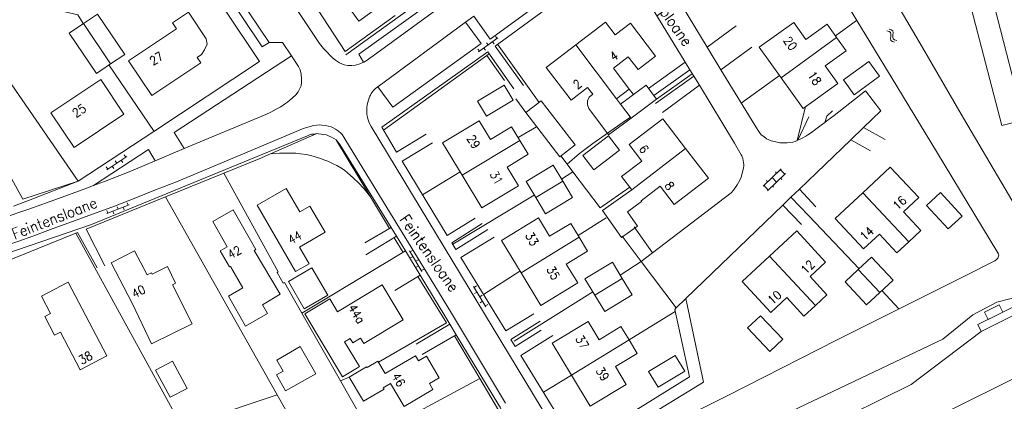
# Model space of a CAD drawing. Header units: metres. Extents: x 189705 to 199106, y 581686 to 588448.
# Tile 222 of 256: x 195648 to 195829, y 583660 to 583731. Entities that reach past the tile are written whole.
import ezdxf

# ---------------------------------------------------------------- set-up
doc = ezdxf.new("R2010")
doc.units = ezdxf.units.M
doc.layers.add('B-WA-OG-GBKN-G', color=7, linetype='Continuous', lineweight=18)
doc.styles.add('Style-STANDARD', font='STANDARD.shx')

msp = doc.modelspace()

# ---------------------------------------------------------------- linework, layer by layer
at = {"layer": 'B-WA-OG-GBKN-G'}
for p, q in [((195807.295, 583728.64), (195807.686, 583728.528)), ((195807.686, 583728.528), (195807.948, 583728.329)), ((195807.708, 583728.915), (195808.101, 583728.805)), ((195808.101, 583728.805), (195808.363, 583728.609)), ((195808.363, 583728.609), (195808.45, 583728.282)), ((195732.074, 583724.756), (195735.642, 583727.33)), ((195734.669, 583726.628), (195734.962, 583726.222)), ((195735.188, 583727.618), (195735.48, 583727.213)), ((195807.99, 583727.601), (195807.941, 583727.196)), ((195807.941, 583727.196), (195808.023, 583726.877)), ((195807.948, 583728.329), (195808.032, 583728.014)), ((195808.032, 583728.014), (195807.99, 583727.601)), ((195808.023, 583726.877), (195808.292, 583726.674)), ((195808.292, 583726.674), (195808.685, 583726.563)), ((195808.403, 583727.878), (195808.357, 583727.472)), ((195808.357, 583727.472), (195808.438, 583727.153)), ((195808.45, 583728.282), (195808.403, 583727.878)), ((195808.438, 583727.153), (195808.706, 583726.949)), ((195808.706, 583726.949), (195809.099, 583726.838)), ((195731.943, 583725.278), (195732.236, 583724.873)), ((195733.047, 583725.458), (195733.339, 583725.052)), ((195733.565, 583726.448), (195733.858, 583726.043)), ((195663.607, 583703.044), (195667.27, 583705.48)), ((195666.827, 583705.786), (195667.104, 583705.37)), ((195663.496, 583703.571), (195663.773, 583703.155)), ((195664.606, 583703.708), (195664.883, 583703.292)), ((195665.162, 583704.678), (195665.439, 583704.262)), ((195666.271, 583704.816), (195666.548, 583704.4)), ((195784.47, 583700.056), (195787.793, 583703.236)), ((195787.649, 583703.098), (195788.479, 583702.231)), ((195785.3, 583699.189), (195788.623, 583702.37)), ((195786.132, 583701.646), (195786.961, 583700.779)), ((195786.755, 583702.658), (195786.962, 583702.441)), ((195787.72, 583701.505), (195787.927, 583701.289)), ((195784.615, 583700.194), (195785.444, 583699.327)), ((195785.095, 583701.069), (195785.302, 583700.852)), ((195786.204, 583700.055), (195786.412, 583699.838)), ((195663.63, 583694.992), (195667.727, 583696.598)), ((195665.496, 583696.26), (195665.678, 583695.795)), ((195666.609, 583696.16), (195666.792, 583695.694)), ((195667.358, 583696.99), (195667.541, 583696.525)), ((195663.634, 583695.53), (195663.816, 583695.065)), ((195664.747, 583695.43), (195664.93, 583694.964)), ((195719.381, 583688.117), (195721.651, 583684.348)), ((195719.912, 583688.204), (195719.484, 583687.946)), ((195720, 583687.089), (195719.572, 583686.831)), ((195720.944, 583686.491), (195720.516, 583686.233)), ((195721.032, 583685.376), (195720.603, 583685.118)), ((195721.976, 583684.777), (195721.547, 583684.519)), ((195731.161, 583681.57), (195733.444, 583677.809)), ((195731.692, 583681.659), (195731.265, 583681.399)), ((195731.784, 583680.545), (195731.356, 583680.285)), ((195732.73, 583679.949), (195732.303, 583679.69)), ((195732.821, 583678.835), (195732.394, 583678.575)), ((195733.768, 583678.24), (195733.34, 583677.98))]:
    msp.add_line(p, q, dxfattribs=at)
at = {"layer": 'B-WA-OG-GBKN-G', "flags": 128}
for points in [[(195646.434, 583696.367), (195649.199, 583697.417), (195658.333, 583700.948), (195672.302, 583710.108), (195691.721, 583723.018), (195640.614, 583799.414)], [(195707.515, 583724.841), (195695.344, 583743.478), (195713.629, 583755.256)], [(195747.058, 583752.643), (195707.618, 583724.206)], [(195797.45, 583753.573), (195804.981, 583740.664), (195813.814, 583725.573), (195821.422, 583712.536), (195829.055, 583699.525), (195833.599, 583691.79), (195834.21, 583691.233), (195834.541, 583691.081), (195834.703, 583691.026), (195834.846, 583691.006), (195834.973, 583691.006), (195835.492, 583691.05), (195835.963, 583691.187), (195842.102, 583693.948), (195852.049, 583698.64)], [(195818.031, 583751.269), (195828.436, 583711.21)], [(195693.488, 583726.503), (195692.246, 583725.687), (195677.372, 583747.924), (195678.51, 583748.747)], [(195693.488, 583726.503), (195678.51, 583748.747)], [(195822.913, 583749.352), (195831.958, 583714.268), (195896.095, 583731.166)], [(195757.37, 583743.959), (195734.229, 583727.126), (195731.189, 583731.326)], [(195691.806, 583742.836), (195702.786, 583726.326)], [(195740.351, 583718.557), (195735.122, 583725.833), (195758.085, 583742.64)], [(195770.161, 583722.854), (195758.085, 583742.64)], [(195715.06, 583734.037), (195710.015, 583730.415), (195705.343, 583736.923), (195710.392, 583740.548)], [(195774.188, 583725.658), (195766.13, 583738.922)], [(195796.884, 583738.583), (195801.734, 583730.518), (195809.085, 583718.446), (195816.589, 583706.095), (195827.539, 583688.064)], [(195659.285, 583729.969), (195658.294, 583731.586), (195633.155, 583737.46), (195658.333, 583700.948)], [(195727.844, 583735.116), (195726.937, 583736.505), (195710.005, 583724.314), (195710.884, 583722.874)], [(195710.884, 583722.874), (195710.924, 583722.894), (195711.583, 583723.226), (195712.081, 583723.573), (195712.673, 583724.017), (195727.844, 583735.116)], [(195676.451, 583729.006), (195675.728, 583730.087), (195678.664, 583732.047), (195681.924, 583727.166), (195682.1, 583726.201), (195681.63, 583725.129), (195681.071, 583724.274), (195680.272, 583723.741)], [(195659.321, 583729.993), (195661.9, 583731.729), (195666.901, 583724.3), (195664.296, 583722.547)], [(195716.703, 583731.429), (195707.515, 583724.841)], [(195713.554, 583718.329), (195729.691, 583730.223)], [(195729.691, 583730.223), (195732.555, 583726.283), (195716.283, 583714.602), (195713.554, 583718.329)], [(195729.691, 583730.223), (195731.189, 583731.326)], [(195750.01, 583726.066), (195755.478, 583730.231), (195757.263, 583727.888), (195760.064, 583730.021), (195764.691, 583723.948), (195761.472, 583721.495), (195759.663, 583723.869), (195756.902, 583721.765), (195759.834, 583717.917)], [(195801.705, 583730.567), (195797.803, 583727.729)], [(195664.296, 583722.547), (195661.691, 583720.793), (195656.69, 583728.222), (195659.321, 583729.993)], [(195664.296, 583722.547), (195659.321, 583729.993)], [(195680.272, 583723.741), (195680.939, 583722.743), (195671.906, 583716.708), (195667.628, 583723.112), (195676.451, 583729.006)], [(195779.537, 583729.541), (195774.188, 583725.658)], [(195787.8, 583719.981), (195783.752, 583725.601), (195790.117, 583730.185), (195792.372, 583727.054), (195796.268, 583729.86), (195798.032, 583727.411)], [(195798.032, 583727.411), (195799.791, 583724.969), (195795.907, 583722.172), (195798.227, 583718.951), (195791.85, 583714.358), (195787.8, 583719.981)], [(195787.8, 583719.981), (195798.032, 583727.411)], [(195697.63, 583724.004), (195695.978, 583726.51), (195693.488, 583726.503)], [(195702.786, 583726.326), (195703.27, 583725.667), (195703.5, 583725.413), (195703.754, 583725.135), (195705.181, 583723.64), (195705.741, 583723.21), (195706.462, 583722.714), (195707.321, 583722.384), (195708.03, 583722.276), (195708.716, 583722.227), (195709.402, 583722.331), (195710.188, 583722.536), (195710.884, 583722.874)], [(195722.444, 583709.64), (195716.942, 583706.322), (195714.261, 583710.912), (195733.779, 583724.788), (195738.549, 583717.967)], [(195743.241, 583715.459), (195735.57, 583726.161)], [(195753.106, 583716.961), (195752.17, 583718.19), (195749.135, 583715.879), (195744.546, 583721.903), (195750.01, 583726.066)], [(195757.5, 583716.139), (195750.01, 583726.066)], [(195776.726, 583721.481), (195774.188, 583725.658)], [(195782.419, 583725.637), (195776.726, 583721.481)], [(195697.63, 583724.004), (195676.011, 583709.915), (195677.871, 583706.942)], [(195677.871, 583706.942), (195692.918, 583713.215), (195693.837, 583713.667), (195694.795, 583714.185), (195695.682, 583714.671), (195696.367, 583715.104), (195696.874, 583715.512), (195697.786, 583716.277), (195698.422, 583716.871), (195698.849, 583717.398), (195699.127, 583717.907), (195699.383, 583718.524), (195699.454, 583719.178), (195699.477, 583719.889), (195699.424, 583720.677), (195699.244, 583721.438), (195698.886, 583722.098), (195697.63, 583724.004)], [(195736.868, 583719.462), (195733.584, 583724.092), (195714.589, 583710.352)], [(195734.037, 583724.419), (195733.584, 583724.092)], [(195803.934, 583723), (195805.93, 583720.266), (195801.261, 583716.857), (195799.265, 583719.59), (195803.934, 583723)], [(195879.074, 583723.909), (195828.436, 583711.21)], [(195672.32, 583710.12), (195664.005, 583722.351)], [(195763.379, 583718.038), (195770.161, 583722.854)], [(195764.355, 583716.725), (195771.002, 583721.477)], [(195771.002, 583721.477), (195770.161, 583722.854)], [(195771.731, 583720.282), (195771.002, 583721.477)], [(195790.883, 583708.49), (195790.877, 583708.487), (195790.369, 583708.282), (195789.989, 583708.129), (195789.405, 583708.051), (195788.922, 583707.999), (195788.487, 583707.987), (195788.059, 583707.996), (195787.565, 583708.024), (195787.093, 583708.121), (195786.559, 583708.246), (195785.979, 583708.411), (195785.536, 583708.559), (195785.135, 583708.776), (195784.601, 583709.155), (195784.117, 583709.509), (195783.811, 583709.89), (195783.429, 583710.447), (195776.726, 583721.481)], [(195900.539, 583722.179), (195902.548, 583720.038), (195903.503, 583716.434), (195888.885, 583708.406), (195875.449, 583700.338), (195834.73, 583680.521), (195827.561, 583678.672), (195823.116, 583676.378), (195817.587, 583671.842)], [(195653.301, 583713.553), (195662.483, 583719.687), (195666.767, 583713.275), (195657.585, 583707.14), (195653.301, 583713.553)], [(195764.671, 583715.226), (195771.731, 583720.282)], [(195771.448, 583720.746), (195764.849, 583716.058)], [(195772.753, 583718.608), (195771.731, 583720.282)], [(195787.495, 583720.404), (195780.465, 583715.325)], [(195749.613, 583649.36), (195712.305, 583711.009), (195712.069, 583711.464), (195711.896, 583711.871), (195711.691, 583712.43), (195711.614, 583712.76), (195711.503, 583713.25), (195711.472, 583713.744), (195711.483, 583714.156), (195711.499, 583714.559), (195711.554, 583714.95), (195711.684, 583715.504), (195711.782, 583715.884), (195711.923, 583716.297), (195712.032, 583716.579), (195712.173, 583716.818), (195712.313, 583717.08), (195712.673, 583717.578), (195713.086, 583718.012), (195713.554, 583718.329)], [(195731.908, 583715.699), (195736.79, 583718.624), (195738.446, 583715.86), (195733.564, 583712.935), (195731.908, 583715.699)], [(195759.834, 583717.917), (195757.5, 583716.139)], [(195760.593, 583716.894), (195759.834, 583717.917)], [(195760.593, 583716.894), (195762.936, 583718.634), (195764.849, 583716.058), (195760.163, 583712.578)], [(195764.115, 583687.757), (195778.586, 583698.798), (195779.026, 583699.28), (195779.295, 583699.639), (195779.539, 583699.97), (195779.725, 583700.301), (195780.179, 583701.115), (195780.432, 583701.7), (195780.633, 583702.361), (195780.884, 583703.429), (195780.908, 583703.784), (195780.907, 583704.038), (195780.884, 583704.412), (195780.829, 583704.775), (195780.722, 583705.143), (195780.624, 583705.409), (195780.547, 583705.612), (195780.445, 583705.815), (195779.245, 583707.971), (195772.753, 583718.608)], [(195765.983, 583713.618), (195772.753, 583718.608)], [(195802.969, 583710.852), (195806.152, 583713.916), (195803.372, 583717.617), (195797.544, 583713.028), (195796.251, 583712.059), (195795.884, 583711.786)], [(195738.935, 583716.114), (195740.786, 583713.574)], [(195740.786, 583713.574), (195743.609, 583715.742), (195749.842, 583707.626), (195747.02, 583705.458), (195740.786, 583713.574)], [(195753.106, 583716.961), (195752.471, 583716.42), (195752.152, 583715.753), (195752.134, 583715.015), (195752.418, 583714.333), (195756.038, 583709.493), (195760.163, 583712.578)], [(195757.5, 583716.139), (195758.25, 583715.154)], [(195758.25, 583715.154), (195759.626, 583716.176), (195760.593, 583716.894)], [(195760.163, 583712.578), (195758.25, 583715.154)], [(195792.296, 583714.679), (195790.754, 583708.438)], [(195797.236, 583713.916), (195796.248, 583712.948), (195795.884, 583711.786)], [(195729.062, 583702.034), (195725.446, 583708.023), (195732.187, 583712.093), (195734.287, 583708.616), (195738.175, 583710.964), (195739.703, 583708.435)], [(195760.054, 583712.726), (195758.71, 583711.826), (195755.415, 583709.479), (195753.108, 583707.872), (195750.649, 583706.036), (195748.377, 583704.086)], [(195760.292, 583699.388), (195758.423, 583701.832), (195762.125, 583704.664), (195759.797, 583707.706), (195766.006, 583712.456), (195770.204, 583706.968)], [(195792.896, 583712.811), (195790.883, 583708.49)], [(195703.211, 583711.288), (195702.779, 583711.312), (195702.297, 583711.285), (195701.611, 583711.182), (195701.129, 583711.028), (195700.393, 583710.822), (195699.682, 583710.566), (195690.169, 583706.576), (195676.469, 583700.847), (195672.588, 583699.337), (195668.63, 583697.751), (195665.027, 583696.369), (195653.254, 583692.042), (195650.006, 583690.814), (195647.24, 583689.841), (195639.83, 583687.457), (195634.425, 583685.79), (195631.38, 583684.791), (195630.402, 583684.607)], [(195703.211, 583711.288), (195703.821, 583711.213), (195704.405, 583711.088), (195704.914, 583710.937), (195705.321, 583710.786), (195705.753, 583710.558), (195706.262, 583710.179), (195706.721, 583709.773), (195706.95, 583709.52), (195707.282, 583709.064), (195707.664, 583708.455), (195716.368, 583694.228), (195723.183, 583683.12), (195727.113, 583676.627), (195737.069, 583660.066)], [(195742.775, 583710.985), (195739.363, 583708.997)], [(195795.884, 583711.786), (195795.187, 583711.268), (195794.173, 583710.529), (195793.387, 583709.942), (195792.753, 583709.508), (195792.348, 583709.253), (195791.688, 583708.87), (195791.206, 583708.64), (195790.883, 583708.49)], [(195800.613, 583708.584), (195802.969, 583710.852)], [(195806.955, 583708.634), (195802.969, 583710.852)], [(195633.258, 583683.566), (195660.795, 583693.004), (195700.6, 583709.324), (195700.93, 583709.478), (195701.311, 583709.606), (195701.768, 583709.632), (195702.276, 583709.71), (195702.606, 583709.686), (195703.089, 583709.636)], [(195702.307, 583709.708), (195693.774, 583705.967)], [(195715.978, 583692.414), (195706.524, 583707.715), (195706.294, 583708.019), (195705.886, 583708.526), (195705.861, 583708.577), (195705.453, 583708.83), (195705.021, 583709.057), (195704.461, 583709.31), (195704.055, 583709.461), (195703.089, 583709.636)], [(195712.159, 583698.068), (195705.931, 583708.471)], [(195751.276, 583705.688), (195756.038, 583709.3), (195758.049, 583706.648), (195753.287, 583703.036), (195751.276, 583705.688)], [(195791.163, 583699.487), (195800.613, 583708.584)], [(195804.243, 583706.569), (195800.613, 583708.584)], [(195672.547, 583704.722), (195671.27, 583706.777), (195661.181, 583700.15)], [(195672.547, 583704.722), (195677.871, 583706.942)], [(195731.431, 583694.169), (195726.309, 583690.979), (195717.988, 583704.648), (195723.592, 583708.017)], [(195729.062, 583702.034), (195739.703, 583708.435)], [(195739.703, 583708.435), (195741.233, 583705.901), (195737.358, 583703.561), (195739.435, 583700.122), (195732.68, 583696.043), (195729.062, 583702.034)], [(195760.292, 583699.388), (195770.204, 583706.968)], [(195770.204, 583706.968), (195774.403, 583701.48), (195768.122, 583696.674), (195765.551, 583700.034), (195762.012, 583697.327)], [(195693.774, 583705.967), (195691.697, 583705.056), (195685.162, 583702.409)], [(195712.159, 583698.068), (195711.283, 583699.214), (195710.84, 583699.75), (195710.05, 583700.612), (195709.006, 583701.574), (195707.936, 583702.511), (195707.376, 583702.967), (195706.689, 583703.397), (195705.976, 583703.827), (195705.188, 583704.231), (195704.323, 583704.635), (195703.789, 583704.837), (195702.975, 583705.139), (195702.009, 583705.467), (195701.17, 583705.668), (195700.357, 583705.843), (195699.289, 583706.018), (195698.4, 583706.092), (195697.282, 583706.114), (195696.317, 583706.137), (195695.428, 583706.083), (195694.489, 583706.03), (195693.774, 583705.967)], [(195748.377, 583704.086), (195747.216, 583705.609)], [(195661.181, 583700.15), (195663.159, 583700.911), (195667.447, 583702.549), (195668.868, 583703.188), (195672.547, 583704.722)], [(195742.615, 583697.933), (195740.824, 583700.903), (195745.809, 583703.909), (195747.604, 583700.933)], [(195749.47, 583702.651), (195748.377, 583704.086)], [(195802.826, 583698.825), (195807.894, 583703.549), (195813.139, 583697.922), (195810.332, 583695.306), (195813.526, 583691.881), (195811.31, 583689.816)], [(195658.333, 583700.948), (195648.163, 583697.658), (195645.75, 583702.017)], [(195685.162, 583702.409), (195674.439, 583698.065)], [(195699.527, 583676.668), (195696.311, 583682.307), (195696.074, 583682.171), (195694.985, 583684.132), (195695.188, 583684.235), (195685.162, 583702.409)], [(195728.667, 583702.689), (195721.756, 583698.459)], [(195749.47, 583702.651), (195747.381, 583701.303)], [(195759.92, 583699.875), (195754.489, 583696.063), (195749.47, 583702.651)], [(195659.1, 583699.35), (195661.181, 583700.15)], [(195691.304, 583696.544), (195696.644, 583699.633), (195699.15, 583695.3), (195701.013, 583696.377), (195703.808, 583691.544), (195699.093, 583688.817), (195700.873, 583685.74), (195698.386, 583684.302), (195691.304, 583696.544)], [(195742.615, 583697.933), (195747.604, 583700.933)], [(195747.604, 583700.933), (195749.401, 583697.953), (195744.416, 583694.946), (195742.615, 583697.933)], [(195760.292, 583699.388), (195754.881, 583695.541), (195758.384, 583690.573), (195761.361, 583692.672), (195759.48, 583695.339), (195762.107, 583697.192), (195762.012, 583697.327)], [(195789.611, 583697.993), (195791.163, 583699.487)], [(195794.19, 583696.226), (195791.163, 583699.487)], [(195659.1, 583699.35), (195654.736, 583697.763), (195649.255, 583695.816), (195644.535, 583694.202), (195640.196, 583692.793), (195636.998, 583691.768), (195631.77, 583690.254), (195630.146, 583689.868), (195629.284, 583689.672), (195628.496, 583689.534), (195627.277, 583689.378), (195626.337, 583689.299), (195625.169, 583689.219), (195624.433, 583689.217), (195623.67, 583689.24), (195622.807, 583689.314), (195621.968, 583689.464), (195621.078, 583689.614), (195620.913, 583689.645)], [(195674.439, 583698.065), (195659.807, 583692.137)], [(195695.012, 583661.616), (195674.439, 583698.065)], [(195715.656, 583692.226), (195712.159, 583698.068)], [(195742.346, 583698.379), (195727.319, 583689.333)], [(195788.11, 583696.548), (195789.611, 583697.993)], [(195792.901, 583694.549), (195789.611, 583697.993)], [(195811.31, 583689.816), (195809.102, 583687.757), (195805.909, 583691.181), (195803.004, 583688.472), (195797.758, 583694.1), (195802.826, 583698.825)], [(195802.826, 583698.825), (195811.31, 583689.816)], [(195814.58, 583696.479), (195817.138, 583698.848), (195821.145, 583694.524), (195818.587, 583692.154), (195814.58, 583696.479)], [(195770.274, 583679.378), (195788.11, 583696.548)], [(195791.532, 583692.992), (195788.11, 583696.548)], [(195684.925, 583688.386), (195685.793, 583688.884), (195683.129, 583693.522), (195686.874, 583695.673), (195691.06, 583688.385), (195690.764, 583688.215)], [(195739.905, 583684.079), (195736.293, 583690.061), (195743.128, 583694.188), (195745.162, 583690.82), (195749.063, 583693.176), (195750.607, 583690.619)], [(195755.563, 583694.193), (195750.404, 583690.954)], [(195802.169, 583684.846), (195792.901, 583694.549)], [(195663.256, 583685.364), (195659.807, 583692.137)], [(195715.978, 583692.414), (195711.149, 583689.589)], [(195716.968, 583690.813), (195715.978, 583692.414)], [(195733.774, 583692.041), (195727.892, 583688.392), (195727.151, 583689.609), (195732.729, 583693.156)], [(195764.115, 583687.757), (195760.766, 583692.533)], [(195811.776, 583663.508), (195824.627, 583673.294), (195844.479, 583683.131), (195848.218, 583684.588), (195865.295, 583690.194), (195870.116, 583692.53)], [(195677.441, 583655.782), (195657.879, 583691.369), (195634.538, 583681.929)], [(195661.809, 583684.979), (195658.183, 583691.497), (195657.879, 583691.369)], [(195716.968, 583690.813), (195711.308, 583687.38)], [(195718.207, 583687.853), (195716.541, 583690.554)], [(195718.621, 583688.137), (195716.968, 583690.813)], [(195742.278, 583676.543), (195737.105, 583673.404), (195728.81, 583686.921), (195734.972, 583690.673)], [(195750.607, 583690.619), (195752.153, 583688.059), (195748.234, 583685.692), (195750.335, 583682.213), (195743.518, 583678.096), (195739.905, 583684.079)], [(195750.607, 583690.619), (195739.905, 583684.079)], [(195762.011, 583686.151), (195758.507, 583690.813)], [(195785.652, 583687.141), (195790.676, 583691.807), (195796.006, 583686.069), (195793.131, 583683.399), (195796.243, 583680.049), (195794.131, 583678.088)], [(195668.363, 583678.381), (195664.436, 583685.899), (195668.738, 583688.146), (195671.067, 583683.687), (195671.827, 583684.084), (195671.956, 583683.836)], [(195688.664, 583681.292), (195686.385, 583685.261), (195686.2, 583685.155), (195684.489, 583688.135), (195684.925, 583688.386)], [(195690.764, 583688.215), (195695.518, 583680.135), (195692.26, 583678.218)], [(195718.621, 583688.137), (195713.857, 583685.249)], [(195721.318, 583683.678), (195718.621, 583688.137)], [(195762.011, 583686.151), (195764.115, 583687.757)], [(195827.539, 583688.064), (195827.734, 583687.751), (195827.827, 583687.564), (195827.872, 583687.328), (195827.847, 583687.125), (195827.695, 583686.794), (195827.442, 583686.539), (195827.138, 583686.31), (195821.431, 583683.423), (195809.637, 583677.496), (195798.123, 583671.722), (195788.003, 583666.587), (195777.959, 583661.503), (195768.778, 583656.879)], [(195794.131, 583678.088), (195792.013, 583676.121), (195788.867, 583679.509), (195785.928, 583676.779), (195780.633, 583682.48), (195785.652, 583687.141)], [(195794.131, 583678.088), (195785.652, 583687.141)], [(195802.01, 583684.699), (195804.473, 583686.981), (195808.413, 583682.728), (195805.964, 583680.46)], [(195668.363, 583678.381), (195671.85, 583670.992), (195679.329, 583674.672), (195675.731, 583681.899), (195676.278, 583682.159), (195674.788, 583685.26), (195671.956, 583683.836)], [(195697.06, 583682.505), (195701.372, 583685.008), (195704.294, 583679.975), (195699.982, 583677.471), (195697.06, 583682.505)], [(195713.857, 583685.249), (195699.527, 583676.668)], [(195753.484, 583679.997), (195751.673, 583682.988), (195756.743, 583686.057), (195758.557, 583683.061)], [(195761.999, 583686.167), (195758.184, 583683.677)], [(195762.011, 583686.151), (195768.488, 583677.659)], [(195720.895, 583683.419), (195726.154, 583674.846), (195713.66, 583667.636)], [(195721.318, 583683.678), (195716.687, 583680.84)], [(195726.793, 583674.622), (195725.845, 583676.192), (195721.318, 583683.678)], [(195739.707, 583684.407), (195732.99, 583680.11)], [(195805.964, 583680.46), (195803.514, 583678.19), (195799.574, 583682.442), (195802.01, 583684.699)], [(195805.964, 583680.46), (195802.01, 583684.699)], [(195828.637, 583676.859), (195843.828, 583684.358), (195843.941, 583684.154)], [(195651.58, 583679.797), (195656.523, 583682.383), (195663.643, 583668.77), (195658.73, 583666.2), (195655.085, 583673.168), (195654.003, 583672.602), (195652.198, 583676.051), (195653.251, 583676.602), (195651.58, 583679.797)], [(195688.664, 583681.292), (195686.006, 583679.766), (195689.151, 583674.291), (195693.185, 583676.608), (195692.26, 583678.218)], [(195709.802, 583666.583), (195707.04, 583664.92), (195700.065, 583676.503), (195704.696, 583679.292), (195706.121, 583676.925), (195714.333, 583681.87), (195718.199, 583675.449), (195710.941, 583671.078), (195710.346, 583672.067)], [(195758.557, 583683.061), (195760.375, 583680.058), (195755.305, 583676.989), (195753.484, 583679.997)], [(195753.484, 583679.997), (195758.557, 583683.061)], [(195753.141, 583680.564), (195738.66, 583671.528)], [(195809.505, 583677.429), (195806.348, 583680.815)], [(195768.488, 583677.659), (195768.21, 583677.353), (195770.913, 583664.913), (195750.199, 583652.05), (195749.408, 583653.343), (195755.543, 583657.121)], [(195749.613, 583649.36), (195773.532, 583663.929), (195770.274, 583679.378)], [(195768.488, 583677.659), (195770.274, 583679.378)], [(195828.637, 583676.859), (195825.967, 583675.518), (195825.288, 583676.86), (195827.98, 583678.184), (195828.637, 583676.859)], [(195706.637, 583664.203), (195699.527, 583676.668)], [(195768.29, 583676.984), (195759.79, 583671.728)], [(195853.762, 583676.121), (195832.508, 583665.518), (195817.467, 583658.032), (195802.326, 583650.47), (195791.647, 583645.206), (195780.259, 583639.509)], [(195781.632, 583673.943), (195784.031, 583676.192), (195788.101, 583671.852), (195785.702, 583669.602), (195781.632, 583673.943)], [(195828.637, 583676.859), (195824.033, 583674.54)], [(195720.577, 583670.944), (195726.793, 583674.622)], [(195727.982, 583672.652), (195726.793, 583674.622)], [(195743.608, 583673.524), (195738.816, 583670.512), (195738.05, 583671.831), (195743.45, 583675.2)], [(195749.179, 583665.253), (195745.643, 583671.143), (195752.254, 583675.113), (195754.265, 583671.763), (195758.311, 583674.192), (195759.791, 583671.728)], [(195824.627, 583673.294), (195824.033, 583674.54)], [(195684.485, 583630.641), (195699.799, 583636.487), (195707.333, 583639.836), (195714.358, 583643.489), (195723.715, 583648.85), (195733.047, 583654.339), (195734.669, 583655.385), (195735.044, 583655.679), (195735.331, 583655.965), (195735.708, 583656.328), (195736.113, 583656.939), (195736.365, 583657.575), (195736.389, 583657.854), (195736.408, 583658.202), (195736.34, 583658.622), (195736.234, 583658.946), (195736.08, 583659.327), (195735.8, 583659.707), (195727.982, 583672.652)], [(195727.982, 583672.652), (195721.675, 583669.041)], [(195732.301, 583664.644), (195727.654, 583672.465)], [(195753.482, 583658.614), (195748.182, 583655.372), (195739.887, 583668.89), (195745.744, 583672.539)], [(195694.937, 583668.031), (195699.245, 583670.501), (195702.104, 583665.504), (195696.515, 583662.384), (195694.863, 583665.319), (195696.07, 583665.95), (195694.937, 583668.031)], [(195710.346, 583672.067), (195708.911, 583671.203), (195708.427, 583672.006), (195707.409, 583671.393), (195710.171, 583666.805), (195709.802, 583666.583)], [(195749.179, 583665.253), (195759.791, 583671.728)], [(195759.791, 583671.728), (195761.292, 583669.228), (195757.291, 583666.826), (195759.261, 583663.546), (195752.604, 583659.549), (195749.179, 583665.253)], [(195763.247, 583646.041), (195817.587, 583671.842)], [(195708.249, 583664.881), (195711.459, 583666.772), (195711.535, 583666.643), (195713.547, 583667.828), (195714.905, 583665.522), (195720.476, 583668.802), (195721.036, 583667.85), (195722.514, 583668.72), (195724.845, 583664.761), (195723.047, 583663.702), (195723.68, 583662.626), (195718.372, 583659.5), (195715.881, 583663.73), (195714.532, 583662.936), (195714.679, 583662.687), (195710.864, 583660.441), (195708.249, 583664.881)], [(195763.403, 583665.914), (195768.298, 583668.886), (195770.06, 583665.983), (195765.166, 583663.011), (195763.403, 583665.914)], [(195675.27, 583661.204), (195672.593, 583666.157), (195675.698, 583667.835), (195678.413, 583662.809)], [(195749.179, 583665.253), (195744.044, 583662.116)], [(195708.249, 583664.881), (195706.637, 583664.203)], [(195712.482, 583653.956), (195706.637, 583664.203)], [(195732.301, 583664.644), (195712.482, 583653.956)], [(195736.382, 583657.774), (195732.301, 583664.644)], [(195794.895, 583655.174), (195811.776, 583663.508)], [(195675.27, 583661.204), (195678.413, 583662.809)], [(195695.012, 583661.616), (195680.871, 583656.921)], [(195702.404, 583648.521), (195695.012, 583661.616)]]:
    msp.add_lwpolyline(points, dxfattribs=at)

# ---------------------------------------------------------------- texts
at = {"layer": 'B-WA-OG-GBKN-G', "style": 'Style-STANDARD'}
for s, height, rotation, p in [('Ljiploane', 2, 305.23136, (195763.804, 583734.325)), ('20', 1.6, 305.4378, (195788.13, 583726.872)), ('27', 1.6, 32.62504, (195672.139, 583722.2)), ('4', 1.6, 35.6776, (195756.975, 583722.973)), ('2', 1.6, 36.9959, (195750.259, 583717.797)), ('18', 1.6, 305.02487, (195792.594, 583720.457)), ('25', 1.6, 33.29285, (195657.918, 583712.582)), ('29', 1.6, 301.08173, (195729.838, 583708.873)), ('6', 1.6, 306.66359, (195761.518, 583706.88)), ('31', 1.6, 299.74488, (195734.074, 583702.28)), ('8', 1.6, 307.31697, (195766.237, 583700.11)), ('Feintensloane', 2, 21.35438, (195646.61, 583690.188)), ('16', 1.6, 43.33796, (195809.254, 583695.506)), ('Feintensloane', 2, 305.02487, (195717.471, 583693.909)), ('14', 1.6, 43.01389, (195803.226, 583689.849)), ('44', 1.6, 29.79462, (195697.535, 583689.271)), ('33', 1.6, 300.20693, (195740.61, 583690.994)), ('42', 1.6, 28.61503, (195686.392, 583686.572)), ('35', 1.6, 299.28283, (195744.54, 583684.755)), ('12', 1.6, 44.43273, (195792.347, 583683.696)), ('40', 1.6, 27.51306, (195668.709, 583679.358)), ('10', 1.6, 41.96167, (195786.191, 583678.115)), ('44a', 1.6, 301.46487, (195707.984, 583677.691)), ('37', 1.6, 301.87782, (195749.835, 583671.966)), ('38', 1.6, 29.15481, (195658.992, 583667.137)), ('39', 1.6, 301.79891, (195753.587, 583666.108)), ('46', 1.6, 300.25644, (195716.022, 583665.062))]:
    msp.add_text(s, height=height, rotation=rotation, dxfattribs=at).set_placement(p)

doc.saveas('drawing.dxf')
